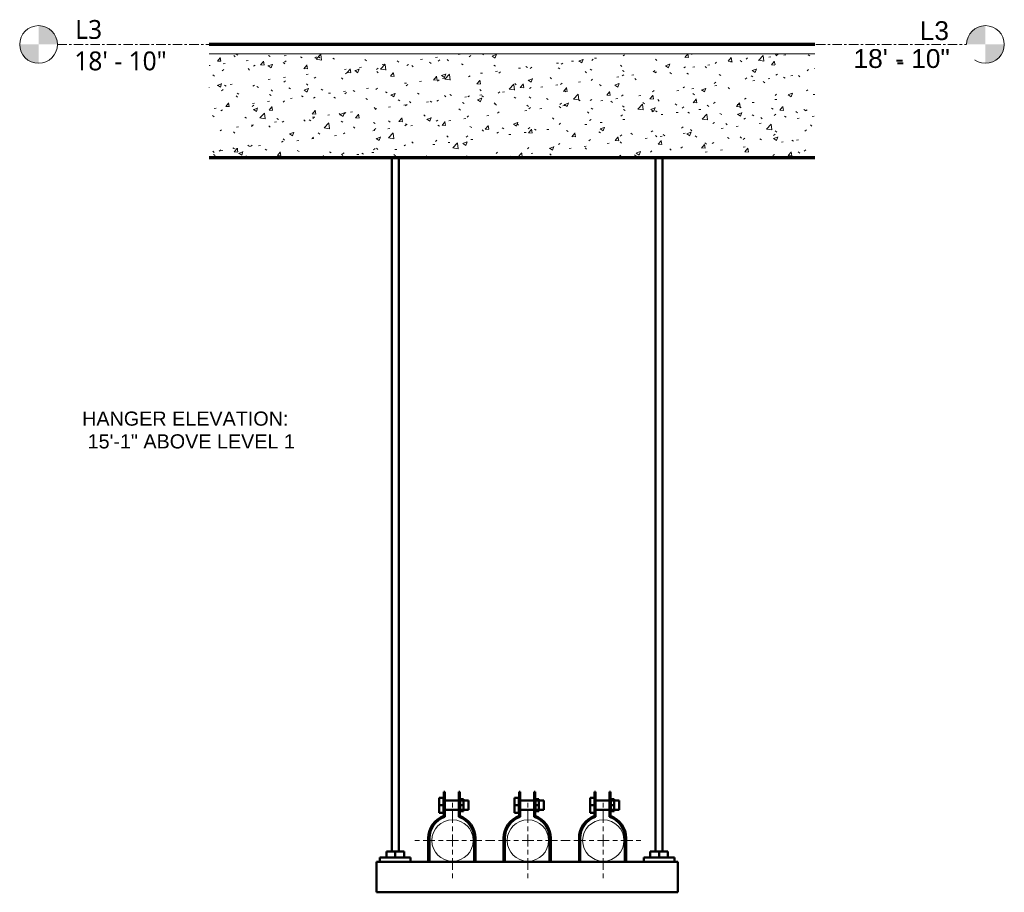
# Model space of a CAD drawing. Header units: inches. Extents: x -723 to 1689, y -292 to 603.
# Tile 3 of 40: x -723 to -671, y 181 to 227. Entities that reach past the tile are written whole.
import ezdxf

# ---------------------------------------------------------------- set-up
doc = ezdxf.new("R2010")
doc.units = ezdxf.units.IN
doc.header["$MEASUREMENT"] = 0
for name, pattern in [('Center', [1.25, 0.25, -0.1875, 0.625, -0.1875]), ('Grid Line', [0.875, 0.5, -0.125, 0.125, -0.125]), ('Grid Line 1_2_', [0.875, 0.5, -0.125, 0.125, -0.125])]:
    doc.linetypes.add(name, pattern=pattern)
for name, color, linetype, lineweight in [('A-FLOR', 192, 'Continuous', 18), ('A-FLOR-LEVL', 51, 'Continuous', 9), ('A-FLOR-MCUT', 51, 'Continuous', 18), ('A-FLOR-PATT', 8, 'Continuous', 70), ('A-GENM', 13, 'Continuous', 9), ('E-POWR-CNTR', 130, 'Center', 18), ('E-POWR-RISE', 130, 'Continuous', 18), ('G-ANNO-TEXT', 231, 'Continuous', 9), ('S-BEAM', 12, 'Continuous', 9), ('S-COLS', 52, 'Continuous', 9), ('S-FSTN', 2, 'Continuous', 9)]:
    doc.layers.add(name, color=color, linetype=linetype, lineweight=lineweight)
doc.styles.add('Arial_1', font='arial.ttf', dxfattribs={"height": 1})
doc.styles.add('Arial_2', font='arial.ttf', dxfattribs={"height": 0.75})
doc.styles.add('Trebuchet MS', font='trebuc.ttf', dxfattribs={"height": 1})

# ---------------------------------------------------------------- blocks, each defined once
blk = doc.blocks.new('Level - Level Head - Circle-50818-Retail 109 - Typical Conduit Rack Detail')
at = {"layer": 'A-FLOR-LEVL'}
h = blk.add_hatch(color=256, dxfattribs=at)
edge = h.paths.add_edge_path()
edge.add_line((-722.47, 226), (-721.47, 226))
edge.add_arc((-722.47, 226), 1, 0, 90)
edge.add_line((-722.47, 227), (-722.47, 226))
h = blk.add_hatch(color=256, dxfattribs=at)
edge = h.paths.add_edge_path()
edge.add_line((-722.47, 225), (-722.47, 226))
edge.add_line((-722.47, 226), (-723.47, 226))
edge.add_arc((-722.47, 226), 1, 180, 270)
at = {"layer": 'A-FLOR-LEVL', "color": 210}
blk.add_circle((-722.47, 226), 1, dxfattribs=at)
blk = doc.blocks.new('ST-VDC-01_ARCH_REF_v001_rvt_rvt-1-Retail 109 - Typical Conduit Rack Detail')
at = {"layer": 'A-FLOR-PATT', "lineweight": 9}
h = blk.add_hatch(dxfattribs=at)
h.set_pattern_fill('FP_1', color=256, style=0, pattern_type=2)
h.set_pattern_definition([(50, (-696.252, 183.401), (2.29529, -0.20023), [0.24, -2.64]), (355, (-696.252, 183.401), (-0.44402, 2.40686), [0.192, -2.112]), (100.451, (-696.061, 183.385), (1.85148, 2.20645), [0.20397, -2.244]), (46.184, (-696.252, 184.041), (3.41498, -0.52988), [0.36, -3.96]), (96.636, (-695.967, 183.997), (2.99077, 3.1175), [0.30595, -3.365]), (351.184, (-696.252, 184.041), (2.99112, 3.1174), [0.288, -3.168]), (21, (-695.932, 183.881), (1.91043, -1.2879), [0.24, -2.64]), (326, (-695.932, 183.881), (0.77852, 2.32035), [0.192, -2.112]), (71.451, (-695.773, 183.774), (2.68905, 1.03219), [0.20397, -2.244]), (37.5, (-696.252, 183.401), (0.038912, 1.06526), [0.1056, -1.981, 0.1056, -2.038, -2.12]), (37.5, (-696.252, 183.401), (0.038912, 1.06526), [-4.23, 0.1056, -2.014]), (7.5, (-696.252, 183.401), (0.84188, 1.26168), [0.1056, -1.117, 0.1056, -1.933, -0.808]), (7.5, (-696.252, 183.401), (0.84188, 1.26168), [-3.261, 0.1056, -0.7024]), (327.5, (-696.966, 183.401), (1.70782, -0.071913), [0.1056, -0.6944, 0.1056, -2.39, -3.312]), (327.5, (-696.966, 183.401), (1.70782, -0.071913), [-3.296, 0.1056, -3.206]), (317.5, (-697.286, 183.401), (1.865863, 0.320695), [0.1056, -0.9344, 0.1056, -1.552, -2.352]), (317.5, (-697.286, 183.401), (1.865863, 0.320695), [-2.698, 0.1056, -2.246])])
h.paths.add_polyline_path([(-697.35, 220), (-681.287, 220), (-681.287, 225.5), (-713.414, 225.5), (-713.414, 220)])
at = {"layer": 'A-FLOR', "color": 253, "lineweight": 70}
for p, q in [((-681.287, 226), (-713.414, 226)), ((-713.414, 220), (-681.287, 220))]:
    blk.add_line(p, q, dxfattribs=at)
at = {"layer": 'A-FLOR-LEVL', "linetype": 'Grid Line'}
blk.add_line((-721.47, 226), (-673.226, 226), dxfattribs=at)
at = {"layer": 'A-FLOR-MCUT', "color": 9}
blk.add_line((-681.287, 225.5), (-713.414, 225.5), dxfattribs=at)
at = {"layer": 'A-FLOR-LEVL', "color": 20, "lineweight": 5}
blk.add_blockref('Level - Level Head - Circle-50818-Retail 109 - Typical Conduit Rack Detail', (0, 0), dxfattribs=at)
at = {"layer": 'A-FLOR-LEVL', "color": 20, "lineweight": 5, "extrusion": (0, 0, -1)}
blk.add_blockref('Level - Level Head - Circle-50818-Retail 109 - Typical Conduit Rack Detail', (1394.696, 0), dxfattribs=at)
at = {"layer": 'A-FLOR-LEVL', "char_height": 1, "attachment_point": 1, "style": 'Trebuchet MS', "bg_fill": 3, "box_fill_scale": 1.25, "bg_fill_color": 256, "bg_fill_true_color": 13158600, "bg_fill_transparency": 0}
for s, insert, width in [('L3', (-720.524, 227.297), 1.74225), ('L3', (-675.611, 227.297), 1.74225), ('18\' - 10"', (-720.573, 225.628), 6.0095), ('18\' - 10"', (-679.08, 225.628), 6.0095)]:
    blk.add_mtext(s, dxfattribs=dict(at, insert=insert, width=width))
blk = doc.blocks.new('Level - Level Head - Circle-V116-Retail 109 - Typical Conduit Rack Detail')
at = {"layer": 'A-FLOR-LEVL'}
h = blk.add_hatch(color=256, dxfattribs=at)
edge = h.paths.add_edge_path()
edge.add_line((-672.226, 226), (-673.226, 226))
edge.add_arc((-672.226, 226), 1, 90, 180, ccw=False)
edge.add_line((-672.226, 227), (-672.226, 226))
h = blk.add_hatch(color=256, dxfattribs=at)
edge = h.paths.add_edge_path()
edge.add_line((-672.226, 225), (-672.226, 226))
edge.add_line((-672.226, 226), (-671.226, 226))
edge.add_arc((-672.226, 226), 1, -90, 0, ccw=False)
at = {"layer": 'A-FLOR-LEVL', "color": 210}
blk.add_circle((-672.226, 226), 1, dxfattribs=at)
blk = doc.blocks.new('ST-VDC-01_HVAC_REF_v001_rvt_rvt-1-Retail 109 - Typical Conduit Rack Detail')
at = {"layer": 'A-FLOR-LEVL', "color": 20, "lineweight": 5}
blk.add_blockref('Level - Level Head - Circle-V116-Retail 109 - Typical Conduit Rack Detail', (0, 0), dxfattribs=at)
at = {"layer": 'A-FLOR-LEVL', "char_height": 1, "attachment_point": 1, "style": 'Arial_1', "bg_fill": 3, "box_fill_scale": 1.25, "bg_fill_color": 256, "bg_fill_true_color": 13158600, "bg_fill_transparency": 0}
for s, insert, width in [('L3', (-675.715, 227.233), 1.8685), ('18\' - 10"', (-679.228, 225.753), 6.18625)]:
    blk.add_mtext(s, dxfattribs=dict(at, insert=insert, width=width))
at = {"layer": 'A-FLOR-LEVL', "linetype": 'Grid Line 1_2_'}
blk.add_line((-721.47, 226), (-673.226, 226), dxfattribs=at)
blk = doc.blocks.new('P1100 - Pipe and Rigid Steel Conduit Clamp - P1117 - 2_-1005113-Retail 109 - Typical Conduit Rack Detail')
at = {"layer": 'A-GENM', "color": 53, "lineweight": 50}
for p, q in [((-693.208, 185.624), (-693.208, 186.023)), ((-693.208, 186.023), (-692.979, 186.023)), ((-692.979, 186.023), (-692.979, 185.624)), ((-692.917, 186.337), (-692.962, 186.337)), ((-692.962, 186.337), (-692.962, 186.037)), ((-692.962, 186.037), (-692.917, 186.037)), ((-692.962, 185.051), (-692.962, 186.037)), ((-692.917, 186.037), (-692.917, 186.337)), ((-692.917, 186.037), (-692.917, 185.001)), ((-692.122, 186.337), (-692.167, 186.337)), ((-692.167, 186.337), (-692.167, 186.037)), ((-692.122, 186.037), (-692.167, 186.037)), ((-692.167, 186.037), (-692.167, 185.001)), ((-692.122, 186.037), (-692.122, 186.337)), ((-692.122, 185.051), (-692.122, 186.037)), ((-693.208, 185.225), (-693.208, 185.624)), ((-693.208, 185.624), (-692.979, 185.624)), ((-692.962, 185.874), (-692.979, 185.874)), ((-692.979, 185.624), (-692.979, 185.225)), ((-692.167, 185.874), (-692.917, 185.874)), ((-691.653, 185.874), (-692.122, 185.874)), ((-692.104, 185.624), (-692.104, 185.937)), ((-692.104, 185.937), (-691.929, 185.937)), ((-692.104, 185.311), (-692.104, 185.624)), ((-691.929, 185.624), (-692.104, 185.624)), ((-691.929, 185.937), (-691.929, 185.624)), ((-691.929, 185.624), (-691.929, 185.311)), ((-691.653, 185.624), (-691.653, 185.874)), ((-691.653, 185.374), (-691.653, 185.624)), ((-693.208, 185.225), (-692.979, 185.225)), ((-692.979, 185.374), (-692.962, 185.374)), ((-692.917, 185.374), (-692.167, 185.374)), ((-692.122, 185.374), (-691.653, 185.374)), ((-692.104, 185.311), (-691.929, 185.311)), ((-693.792, 183.874), (-693.792, 182.626)), ((-693.729, 182.626), (-693.729, 183.874)), ((-691.354, 183.874), (-691.354, 182.626)), ((-691.292, 182.626), (-691.292, 183.874)), ((-693.792, 182.626), (-693.729, 182.626)), ((-691.354, 182.626), (-691.292, 182.626))]:
    blk.add_line(p, q, dxfattribs=at)
for radius, start, end in [(1.25, 109.6345, 180), (1.188, 108.4085, 180), (1.188, 0, 71.5915), (1.25, 0, 70.3655)]:
    blk.add_arc((-692.542, 183.874), radius, start, end, dxfattribs=at)
blk = doc.blocks.new('Vertical Rod - Rod-1167117-Retail 109 - Typical Conduit Rack Detail')
at = {"layer": 'S-COLS', "color": 53, "lineweight": 50}
for p, q in [((-703.731, 220), (-703.731, 183.175)), ((-703.356, 183.175), (-703.356, 220))]:
    blk.add_line(p, q, dxfattribs=at)
blk = doc.blocks.new('P1060 Series Square Washer - P1064 - Rod Dia 1_2_-1004752-Retail 109 - Typical Conduit Rack Detail')
at = {"layer": 'S-FSTN', "color": 53, "lineweight": 50}
for p, q in [((-690.354, 182.625), (-690.354, 182.844)), ((-690.354, 182.844), (-688.729, 182.844)), ((-688.729, 182.625), (-690.354, 182.625)), ((-688.729, 182.844), (-688.729, 182.625))]:
    blk.add_line(p, q, dxfattribs=at)
blk = doc.blocks.new('Hex_Nut - P1064 - Rod Dia 1_2_-1009258-Retail 109 - Typical Conduit Rack Detail')
at = {"layer": 'S-FSTN', "color": 53, "lineweight": 50}
for p, q in [((-690.012, 183.175), (-689.542, 183.175)), ((-690.012, 182.844), (-690.012, 183.175)), ((-689.542, 183.175), (-689.071, 183.175)), ((-689.542, 182.844), (-689.542, 183.175)), ((-689.071, 182.844), (-689.071, 183.175))]:
    blk.add_line(p, q, dxfattribs=at)
blk = doc.blocks.new('Channel - Beam Loading - P1000-1009256-Retail 109 - Typical Conduit Rack Detail')
at = {"layer": 'S-BEAM', "color": 53, "lineweight": 50}
for p, q in [((-688.542, 182.625), (-704.542, 182.625)), ((-704.542, 182.625), (-704.542, 182.427)), ((-704.542, 181.136), (-704.542, 182.427)), ((-688.542, 182.427), (-688.542, 182.625)), ((-688.542, 182.427), (-688.542, 181.136)), ((-704.542, 181.136), (-704.542, 181)), ((-704.542, 181), (-688.542, 181)), ((-688.542, 181), (-688.542, 181.136))]:
    blk.add_line(p, q, dxfattribs=at)

msp = doc.modelspace()

# ---------------------------------------------------------------- linework, layer by layer
at = {"layer": 'E-POWR-CNTR'}
for p, q in [((-700.503906, 181.75), (-700.503906, 185.75)), ((-696.503898, 181.75), (-696.503898, 185.75)), ((-692.503906, 181.75), (-692.503906, 185.75)), ((-702.503906, 183.75), (-698.503906, 183.75)), ((-698.503898, 183.75), (-694.503898, 183.75)), ((-694.503906, 183.75), (-690.503906, 183.75))]:
    msp.add_line(p, q, dxfattribs=at)
at = {"layer": 'E-POWR-RISE'}
for centre, start, end in [((-700.503906, 183.75), 0, 180), ((-696.503898, 183.75), 0, 180), ((-692.503906, 183.75), 0, 180), ((-700.503906, 183.75), 180, 0), ((-696.503898, 183.75), 180, 0), ((-692.503906, 183.75), 180, 0)]:
    msp.add_arc(centre, 1.0985, start, end, dxfattribs=at)

# ---------------------------------------------------------------- block references
at = {"lineweight": 9}
msp.add_blockref('ST-VDC-01_ARCH_REF_v001_rvt_rvt-1-Retail 109 - Typical Conduit Rack Detail', (0, 0), dxfattribs=at)
at = {"layer": 'A-GENM', "color": 53, "lineweight": 50}
for p in [(-8, 0), (-4, 0), (0, 0)]:
    msp.add_blockref('P1100 - Pipe and Rigid Steel Conduit Clamp - P1117 - 2_-1005113-Retail 109 - Typical Conduit Rack Detail', p, dxfattribs=at)
at = {"layer": 'S-BEAM', "color": 53, "lineweight": 50}
msp.add_blockref('Channel - Beam Loading - P1000-1009256-Retail 109 - Typical Conduit Rack Detail', (0, 0), dxfattribs=at)
at = {"layer": 'S-FSTN', "color": 53, "lineweight": 50}
for name, p in [('Hex_Nut - P1064 - Rod Dia 1_2_-1009258-Retail 109 - Typical Conduit Rack Detail', (-14, 0)), ('Hex_Nut - P1064 - Rod Dia 1_2_-1009258-Retail 109 - Typical Conduit Rack Detail', (0, 0)), ('P1060 Series Square Washer - P1064 - Rod Dia 1_2_-1004752-Retail 109 - Typical Conduit Rack Detail', (-14, 0)), ('P1060 Series Square Washer - P1064 - Rod Dia 1_2_-1004752-Retail 109 - Typical Conduit Rack Detail', (0, 0))]:
    msp.add_blockref(name, p, dxfattribs=at)

# ---------------------------------------------------------------- texts
at = {"layer": 'G-ANNO-TEXT', "color": 7, "char_height": 0.75, "attachment_point": 1, "style": 'Arial_2', "bg_fill": 3, "box_fill_scale": 1.25, "bg_fill_color": 256, "bg_fill_true_color": 13158600, "bg_fill_transparency": 0}
for s, insert, width in [('HANGER ELEVATION:', (-720.155932, 206.517385), 13.433), (' 15\'-1" ABOVE LEVEL 1', (-720.155932, 205.309052), 13.81175)]:
    msp.add_mtext(s, dxfattribs=dict(at, insert=insert, width=width))

# ---------------------------------------------------------------- next in the draw order: block references
at = {"lineweight": 9}
msp.add_blockref('ST-VDC-01_HVAC_REF_v001_rvt_rvt-1-Retail 109 - Typical Conduit Rack Detail', (0, 0), dxfattribs=at)
at = {"layer": 'S-COLS', "color": 53, "lineweight": 50}
for p in [(0, 0), (14, 0)]:
    msp.add_blockref('Vertical Rod - Rod-1167117-Retail 109 - Typical Conduit Rack Detail', p, dxfattribs=at)

doc.saveas('drawing.dxf')
